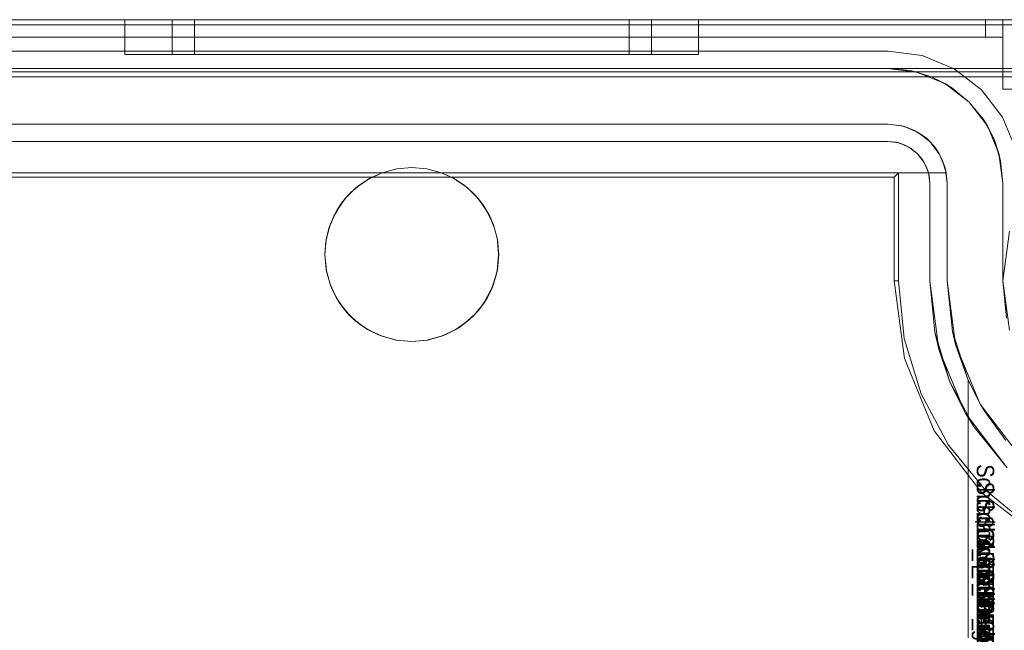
# Model space of a CAD drawing. Extents: x -420 to 300, y 62 to 1112.
# Tile 41 of 227: x -299.709 to -299.142, y 235.371 to 235.722. Entities that reach past the tile are written whole.
import ezdxf

# ---------------------------------------------------------------- set-up
doc = ezdxf.new("R2010")
doc.units = 0
doc.layers.get('0').update_dxf_attribs({"lineweight": 13})
doc.layers.add('AM_6', color=2, linetype='Continuous', lineweight=35, true_color=0xffff00)
doc.styles.get("Standard").update_dxf_attribs({"font": 'ARIALN.TTF'})

# ---------------------------------------------------------------- blocks, each defined once
blk = doc.blocks.new('Blockreferenz-A06CPV2DL0', base_point=(-301.48312, 232.12239))
at = {"color": 251, "linetype": 'ByBlock', "lineweight": -2, "ltscale": 0.13, "true_color": 0x636363}
for p, q in [((-299.03313, 235.72239), (-301.33313, 235.72239)), ((-299.03313, 235.71951), (-301.33313, 235.71951)), ((-299.20913, 235.70439), (-301.15713, 235.70439)), ((-301.15713, 235.70439), (-299.20913, 235.70439)), ((-299.18946, 235.7018), (-299.20913, 235.70439)), ((-299.20913, 235.70439), (-299.18946, 235.7018)), ((-299.20913, 235.70439), (-299.20913, 235.70439)), ((-299.17113, 235.69421), (-299.18946, 235.7018)), ((-299.18946, 235.7018), (-299.17113, 235.69421)), ((-301.33313, 235.68951), (-299.03313, 235.68951)), ((-299.15539, 235.68213), (-299.17113, 235.69421)), ((-299.17113, 235.69421), (-299.15539, 235.68213)), ((-299.14332, 235.66639), (-299.15539, 235.68213)), ((-299.15539, 235.68213), (-299.14332, 235.66639)), ((-299.13572, 235.64806), (-299.14332, 235.66639)), ((-299.14332, 235.66639), (-299.13572, 235.64806)), ((-301.15713, 235.65239), (-299.20913, 235.65239)), ((-299.20913, 235.65239), (-301.15713, 235.65239)), ((-299.20913, 235.65239), (-299.20292, 235.65157)), ((-299.20445, 235.65193), (-299.20913, 235.65239)), ((-299.20913, 235.65239), (-299.20445, 235.65193)), ((-299.20913, 235.65239), (-299.20913, 235.65239)), ((-299.20292, 235.65157), (-299.20445, 235.65193)), ((-299.20445, 235.65193), (-299.19995, 235.65056)), ((-299.19995, 235.65056), (-299.20292, 235.65157)), ((-299.20292, 235.65157), (-299.19713, 235.64918)), ((-299.19713, 235.64918), (-299.19995, 235.65056)), ((-299.19995, 235.65056), (-299.1958, 235.64835)), ((-299.1958, 235.64835), (-299.19713, 235.64918)), ((-299.19713, 235.64918), (-299.19216, 235.64536)), ((-299.19216, 235.64536), (-299.1958, 235.64835)), ((-299.1958, 235.64835), (-299.19216, 235.64536)), ((-299.19216, 235.64536), (-299.18835, 235.64039)), ((-299.18918, 235.64173), (-299.19216, 235.64536)), ((-299.19216, 235.64536), (-299.18918, 235.64173)), ((-299.18835, 235.64039), (-299.18918, 235.64173)), ((-299.18918, 235.64173), (-299.18696, 235.63758)), ((-299.18835, 235.64039), (-299.18595, 235.6346)), ((-299.18696, 235.63758), (-299.18835, 235.64039)), ((-301.16313, 235.63439), (-299.20313, 235.63439)), ((-299.20566, 235.63186), (-299.20313, 235.63439)), ((-299.20313, 235.63439), (-299.20313, 235.57239)), ((-299.18595, 235.6346), (-299.18696, 235.63758)), ((-299.18696, 235.63758), (-299.1856, 235.63307)), ((-299.1856, 235.63307), (-299.18595, 235.6346)), ((-299.18595, 235.6346), (-299.18513, 235.62839)), ((-299.18513, 235.62839), (-299.1856, 235.63307)), ((-299.1856, 235.63307), (-299.18513, 235.62839)), ((-301.1606, 235.63186), (-299.20566, 235.63186)), ((-299.20566, 235.63186), (-299.20566, 235.57239)), ((-299.18513, 235.62839), (-299.18513, 235.57239)), ((-299.18513, 235.57239), (-299.18513, 235.62839)), ((-299.18513, 235.62839), (-299.18513, 235.62839)), ((-299.13939, 235.60086), (-299.14313, 235.57239)), ((-299.20566, 235.57239), (-299.19979, 235.52774)), ((-299.20566, 235.57239), (-299.20313, 235.57239)), ((-299.20313, 235.57239), (-299.19987, 235.53923)), ((-299.18513, 235.57239), (-299.18221, 235.54274)), ((-299.17995, 235.53305), (-299.18513, 235.57239)), ((-299.18513, 235.57239), (-299.18513, 235.57239)), ((-299.14313, 235.57239), (-299.13939, 235.54392)), ((-299.17356, 235.51422), (-299.18221, 235.54274)), ((-299.18221, 235.54274), (-299.17995, 235.53305)), ((-299.19987, 235.53923), (-299.19019, 235.50734)), ((-299.17995, 235.53305), (-299.17356, 235.51422)), ((-299.16477, 235.49639), (-299.17995, 235.53305)), ((-299.19979, 235.52774), (-299.18255, 235.48613)), ((-299.15952, 235.48794), (-299.17356, 235.51422)), ((-299.17356, 235.51422), (-299.16477, 235.49639)), ((-299.19019, 235.50734), (-299.17448, 235.47794)), ((-299.16477, 235.49639), (-299.15952, 235.48794)), ((-299.14061, 235.46491), (-299.16477, 235.49639)), ((-299.18255, 235.48613), (-299.15513, 235.45039)), ((-299.15952, 235.48794), (-299.14061, 235.46491)), ((-299.17448, 235.47794), (-299.15334, 235.45218)), ((-299.15334, 235.45218), (-299.12758, 235.43104)), ((-299.15513, 235.45039), (-299.1194, 235.42298))]:
    blk.add_line(p, q, dxfattribs=at)
blk = doc.blocks.new('Blockreferenz-A06CPV2FL0', base_point=(-299.14813, 235.25999))
at = {"layer": 'AM_6', "char_height": 0.01, "attachment_point": 1, "rotation": 270}
for s, insert in [('{\\fArial Narrow;Schraube_TK34mm-schwarz}', (-299.14813, 235.46687)), ('{\\fArial Narrow;Schraube_TK34mm-schwarz}', (-299.14813, 235.45687)), ('{\\fArial Narrow;Schraube_TK34mm-schwarz}', (-299.14813, 235.44687)), ('{\\fArial Narrow;$CNSORDERNO.}', (-299.14813, 235.43697)), ('{\\fArial Narrow;Schraube_TK34mm-schwarz}', (-299.14813, 235.42687)), ('{\\fArial Narrow;Spelsberg}', (-299.14813, 235.41687)), ('{\\fArial Narrow;Schraube_TK34mm-schwarz}', (-299.14813, 235.40687)), ('{\\fArial Narrow;SPELSBERG}', (-299.14813, 235.39687)), ('{\\fArial Narrow;1}', (-299.14813, 235.38617))]:
    blk.add_mtext(s, dxfattribs=dict(at, insert=insert))
blk = doc.blocks.new('Blockreferenz-A06CPV2LL0', base_point=(-301.48312, 232.12239))
at = {"color": 9, "linetype": 'ByBlock', "lineweight": -2, "ltscale": 0.13, "true_color": 0xc1c9c4}
for p, q in [((-299.03313, 235.72239), (-301.33313, 235.72239)), ((-299.03313, 235.72239), (-301.33313, 235.72239)), ((-299.15313, 235.72239), (-301.21313, 235.72239)), ((-301.21313, 235.72239), (-299.15313, 235.72239)), ((-299.14313, 235.72239), (-300.18313, 235.72239)), ((-300.18313, 235.72239), (-299.14313, 235.72239)), ((-299.64813, 235.72239), (-299.64813, 235.70239)), ((-299.64251, 235.72239), (-299.64813, 235.72239)), ((-299.64813, 235.72239), (-299.64251, 235.72239)), ((-299.62603, 235.72239), (-299.64251, 235.72239)), ((-299.64251, 235.72239), (-299.62603, 235.72239)), ((-299.59981, 235.72239), (-299.62603, 235.72239)), ((-299.62603, 235.72239), (-299.59981, 235.72239)), ((-299.62103, 235.72239), (-299.62103, 235.70239)), ((-299.61838, 235.72239), (-299.62103, 235.72239)), ((-299.62103, 235.72239), (-299.61838, 235.72239)), ((-299.61054, 235.72239), (-299.61838, 235.72239)), ((-299.61838, 235.72239), (-299.61054, 235.72239)), ((-299.59779, 235.72239), (-299.61054, 235.72239)), ((-299.61054, 235.72239), (-299.59779, 235.72239)), ((-299.60813, 235.72239), (-299.60813, 235.70239)), ((-299.60573, 235.72239), (-299.60813, 235.72239)), ((-299.60813, 235.72239), (-299.60573, 235.72239)), ((-299.59862, 235.72239), (-299.60573, 235.72239)), ((-299.60573, 235.72239), (-299.59862, 235.72239)), ((-299.56563, 235.72239), (-299.59981, 235.72239)), ((-299.59981, 235.72239), (-299.56563, 235.72239)), ((-299.58707, 235.72239), (-299.59862, 235.72239)), ((-299.59862, 235.72239), (-299.58707, 235.72239)), ((-299.58064, 235.72239), (-299.59779, 235.72239)), ((-299.59779, 235.72239), (-299.58064, 235.72239)), ((-299.57152, 235.72239), (-299.58707, 235.72239)), ((-299.58707, 235.72239), (-299.57152, 235.72239)), ((-299.55975, 235.72239), (-299.58064, 235.72239)), ((-299.58064, 235.72239), (-299.55975, 235.72239)), ((-299.55258, 235.72239), (-299.57152, 235.72239)), ((-299.57152, 235.72239), (-299.55258, 235.72239)), ((-299.52584, 235.72239), (-299.56563, 235.72239)), ((-299.56563, 235.72239), (-299.52584, 235.72239)), ((-299.53591, 235.72239), (-299.55975, 235.72239)), ((-299.55975, 235.72239), (-299.53591, 235.72239)), ((-299.53097, 235.72239), (-299.55258, 235.72239)), ((-299.55258, 235.72239), (-299.53097, 235.72239)), ((-299.51004, 235.72239), (-299.53591, 235.72239)), ((-299.53591, 235.72239), (-299.51004, 235.72239)), ((-299.50752, 235.72239), (-299.53097, 235.72239)), ((-299.53097, 235.72239), (-299.50752, 235.72239)), ((-299.48313, 235.72239), (-299.52584, 235.72239)), ((-299.52584, 235.72239), (-299.48313, 235.72239)), ((-299.48313, 235.72239), (-299.51004, 235.72239)), ((-299.51004, 235.72239), (-299.48313, 235.72239)), ((-299.48313, 235.72239), (-299.50752, 235.72239)), ((-299.50752, 235.72239), (-299.48313, 235.72239)), ((-299.45623, 235.72239), (-299.48313, 235.72239)), ((-299.44043, 235.72239), (-299.48313, 235.72239)), ((-299.45875, 235.72239), (-299.48313, 235.72239)), ((-299.48313, 235.72239), (-299.45623, 235.72239)), ((-299.48313, 235.72239), (-299.44043, 235.72239)), ((-299.48313, 235.72239), (-299.45875, 235.72239)), ((-299.4353, 235.72239), (-299.45875, 235.72239)), ((-299.45875, 235.72239), (-299.4353, 235.72239)), ((-299.43036, 235.72239), (-299.45623, 235.72239)), ((-299.45623, 235.72239), (-299.43036, 235.72239)), ((-299.40063, 235.72239), (-299.44043, 235.72239)), ((-299.44043, 235.72239), (-299.40063, 235.72239)), ((-299.41369, 235.72239), (-299.4353, 235.72239)), ((-299.4353, 235.72239), (-299.41369, 235.72239)), ((-299.40652, 235.72239), (-299.43036, 235.72239)), ((-299.43036, 235.72239), (-299.40652, 235.72239)), ((-299.39475, 235.72239), (-299.41369, 235.72239)), ((-299.41369, 235.72239), (-299.39475, 235.72239)), ((-299.38562, 235.72239), (-299.40652, 235.72239)), ((-299.40652, 235.72239), (-299.38562, 235.72239)), ((-299.36646, 235.72239), (-299.40063, 235.72239)), ((-299.40063, 235.72239), (-299.36646, 235.72239)), ((-299.3792, 235.72239), (-299.39475, 235.72239)), ((-299.39475, 235.72239), (-299.3792, 235.72239)), ((-299.36847, 235.72239), (-299.38562, 235.72239)), ((-299.38562, 235.72239), (-299.36847, 235.72239)), ((-299.36765, 235.72239), (-299.3792, 235.72239)), ((-299.3792, 235.72239), (-299.36765, 235.72239)), ((-299.35573, 235.72239), (-299.36847, 235.72239)), ((-299.36847, 235.72239), (-299.35573, 235.72239)), ((-299.36054, 235.72239), (-299.36765, 235.72239)), ((-299.36765, 235.72239), (-299.36054, 235.72239)), ((-299.34024, 235.72239), (-299.36646, 235.72239)), ((-299.36646, 235.72239), (-299.34024, 235.72239)), ((-299.35813, 235.72239), (-299.36054, 235.72239)), ((-299.36054, 235.72239), (-299.35813, 235.72239)), ((-299.35813, 235.70239), (-299.35813, 235.72239)), ((-299.34788, 235.72239), (-299.35573, 235.72239)), ((-299.35573, 235.72239), (-299.34788, 235.72239)), ((-299.34523, 235.72239), (-299.34788, 235.72239)), ((-299.34788, 235.72239), (-299.34523, 235.72239)), ((-299.34523, 235.70239), (-299.34523, 235.72239)), ((-299.32376, 235.72239), (-299.34024, 235.72239)), ((-299.34024, 235.72239), (-299.32376, 235.72239)), ((-299.31813, 235.72239), (-299.32376, 235.72239)), ((-299.32376, 235.72239), (-299.31813, 235.72239)), ((-299.31813, 235.70239), (-299.31813, 235.72239)), ((-299.15055, 235.72239), (-299.15313, 235.72239)), ((-299.15313, 235.72239), (-299.15313, 235.71739)), ((-299.15313, 235.72239), (-299.15313, 235.71739)), ((-299.15313, 235.72239), (-299.15055, 235.72239)), ((-299.15313, 235.71739), (-299.15313, 235.71239)), ((-299.15313, 235.71739), (-299.15313, 235.71239)), ((-299.14813, 235.72239), (-299.15055, 235.72239)), ((-299.15055, 235.72239), (-299.14813, 235.72239)), ((-299.14606, 235.72239), (-299.14813, 235.72239)), ((-299.14813, 235.72239), (-299.14606, 235.72239)), ((-299.14447, 235.72239), (-299.14606, 235.72239)), ((-299.14606, 235.72239), (-299.14447, 235.72239)), ((-299.14347, 235.72239), (-299.14447, 235.72239)), ((-299.14447, 235.72239), (-299.14347, 235.72239)), ((-299.14313, 235.72239), (-299.14347, 235.72239)), ((-299.14347, 235.72239), (-299.14313, 235.72239)), ((-299.14313, 235.71739), (-299.14313, 235.72239)), ((-299.14313, 235.71239), (-299.14313, 235.72239)), ((-299.13537, 235.72239), (-299.14313, 235.72239)), ((-299.14313, 235.72239), (-299.14313, 235.71739)), ((-299.14313, 235.72239), (-299.14313, 235.72239)), ((-299.14313, 235.72239), (-299.13537, 235.72239)), ((-299.14313, 235.71239), (-299.14313, 235.72239)), ((-299.14313, 235.71239), (-299.14313, 235.71739)), ((-299.14313, 235.71739), (-299.14313, 235.71239)), ((-301.21313, 235.71239), (-299.15313, 235.71239)), ((-299.15313, 235.71239), (-301.21313, 235.71239)), ((-300.18313, 235.71239), (-299.14313, 235.71239)), ((-300.18313, 235.71239), (-299.14313, 235.71239)), ((-299.15313, 235.71239), (-299.15118, 235.71239)), ((-299.15118, 235.71239), (-299.15313, 235.71239)), ((-299.15118, 235.71239), (-299.14931, 235.71239)), ((-299.14931, 235.71239), (-299.15118, 235.71239)), ((-299.14931, 235.71239), (-299.14758, 235.71239)), ((-299.14758, 235.71239), (-299.14931, 235.71239)), ((-299.14758, 235.71239), (-299.14606, 235.71239)), ((-299.14606, 235.71239), (-299.14758, 235.71239)), ((-299.14606, 235.71239), (-299.14482, 235.71239)), ((-299.14482, 235.71239), (-299.14606, 235.71239)), ((-299.14482, 235.71239), (-299.1439, 235.71239)), ((-299.1439, 235.71239), (-299.14482, 235.71239)), ((-299.1439, 235.71239), (-299.14333, 235.71239)), ((-299.14333, 235.71239), (-299.1439, 235.71239)), ((-299.14333, 235.71239), (-299.14313, 235.71239)), ((-299.14313, 235.71239), (-299.14333, 235.71239)), ((-299.14313, 235.71239), (-299.14313, 235.68239)), ((-299.14313, 235.71239), (-299.14313, 235.71239)), ((-299.14313, 235.71239), (-299.14313, 235.71239)), ((-299.14313, 235.71239), (-299.14313, 235.71239)), ((-299.14313, 235.71239), (-299.14313, 235.71239)), ((-299.14313, 235.71239), (-299.14313, 235.71239)), ((-299.14313, 235.71239), (-299.14313, 235.71239)), ((-299.14313, 235.71239), (-299.14313, 235.68239)), ((-299.64813, 235.70239), (-299.64251, 235.70239)), ((-299.64813, 235.70239), (-299.64251, 235.70239)), ((-299.64251, 235.70239), (-299.62603, 235.70239)), ((-299.64251, 235.70239), (-299.62603, 235.70239)), ((-299.62603, 235.70239), (-299.59981, 235.70239)), ((-299.62603, 235.70239), (-299.59981, 235.70239)), ((-299.62103, 235.70239), (-299.61634, 235.70239)), ((-299.62103, 235.70239), (-299.61634, 235.70239)), ((-299.61634, 235.70239), (-299.60256, 235.70239)), ((-299.61634, 235.70239), (-299.60256, 235.70239)), ((-299.60813, 235.70239), (-299.60387, 235.70239)), ((-299.60813, 235.70239), (-299.60387, 235.70239)), ((-299.60387, 235.70239), (-299.59139, 235.70239)), ((-299.60387, 235.70239), (-299.59139, 235.70239)), ((-299.60256, 235.70239), (-299.58064, 235.70239)), ((-299.60256, 235.70239), (-299.58064, 235.70239)), ((-299.59981, 235.70239), (-299.56563, 235.70239)), ((-299.59981, 235.70239), (-299.56563, 235.70239)), ((-299.59139, 235.70239), (-299.57152, 235.70239)), ((-299.59139, 235.70239), (-299.57152, 235.70239)), ((-299.58064, 235.70239), (-299.55208, 235.70239)), ((-299.58064, 235.70239), (-299.55208, 235.70239)), ((-299.57152, 235.70239), (-299.54563, 235.70239)), ((-299.57152, 235.70239), (-299.54563, 235.70239)), ((-299.56563, 235.70239), (-299.52584, 235.70239)), ((-299.56563, 235.70239), (-299.52584, 235.70239)), ((-299.55208, 235.70239), (-299.51883, 235.70239)), ((-299.55208, 235.70239), (-299.51883, 235.70239)), ((-299.54563, 235.70239), (-299.51549, 235.70239)), ((-299.54563, 235.70239), (-299.51549, 235.70239)), ((-299.52584, 235.70239), (-299.48313, 235.70239)), ((-299.52584, 235.70239), (-299.48313, 235.70239)), ((-299.51883, 235.70239), (-299.48313, 235.70239)), ((-299.51883, 235.70239), (-299.48313, 235.70239)), ((-299.51549, 235.70239), (-299.48313, 235.70239)), ((-299.51549, 235.70239), (-299.48313, 235.70239)), ((-299.48313, 235.70239), (-299.44744, 235.70239)), ((-299.48313, 235.70239), (-299.44043, 235.70239)), ((-299.48313, 235.70239), (-299.45078, 235.70239)), ((-299.48313, 235.70239), (-299.44043, 235.70239)), ((-299.48313, 235.70239), (-299.44744, 235.70239)), ((-299.48313, 235.70239), (-299.45078, 235.70239)), ((-299.45078, 235.70239), (-299.42063, 235.70239)), ((-299.45078, 235.70239), (-299.42063, 235.70239)), ((-299.44744, 235.70239), (-299.41418, 235.70239)), ((-299.44744, 235.70239), (-299.41418, 235.70239)), ((-299.44043, 235.70239), (-299.40063, 235.70239)), ((-299.44043, 235.70239), (-299.40063, 235.70239)), ((-299.42063, 235.70239), (-299.39475, 235.70239)), ((-299.42063, 235.70239), (-299.39475, 235.70239)), ((-299.41418, 235.70239), (-299.38562, 235.70239)), ((-299.41418, 235.70239), (-299.38562, 235.70239)), ((-299.40063, 235.70239), (-299.36646, 235.70239)), ((-299.40063, 235.70239), (-299.36646, 235.70239)), ((-299.39475, 235.70239), (-299.37488, 235.70239)), ((-299.39475, 235.70239), (-299.37488, 235.70239)), ((-299.38562, 235.70239), (-299.36371, 235.70239)), ((-299.38562, 235.70239), (-299.36371, 235.70239)), ((-299.37488, 235.70239), (-299.36239, 235.70239)), ((-299.37488, 235.70239), (-299.36239, 235.70239)), ((-299.36646, 235.70239), (-299.34024, 235.70239)), ((-299.36646, 235.70239), (-299.34024, 235.70239)), ((-299.36371, 235.70239), (-299.34993, 235.70239)), ((-299.36371, 235.70239), (-299.34993, 235.70239)), ((-299.36239, 235.70239), (-299.35813, 235.70239)), ((-299.36239, 235.70239), (-299.35813, 235.70239)), ((-299.34993, 235.70239), (-299.34523, 235.70239)), ((-299.34993, 235.70239), (-299.34523, 235.70239)), ((-299.34024, 235.70239), (-299.32376, 235.70239)), ((-299.34024, 235.70239), (-299.32376, 235.70239)), ((-299.32376, 235.70239), (-299.31813, 235.70239)), ((-299.32376, 235.70239), (-299.31813, 235.70239)), ((-301.33313, 235.69439), (-299.03313, 235.69439)), ((-299.20913, 235.69439), (-301.15713, 235.69439)), ((-299.88313, 235.69239), (-299.03313, 235.69239)), ((-299.19205, 235.69214), (-299.20913, 235.69439)), ((-299.19626, 235.69312), (-299.20913, 235.69439)), ((-299.03313, 235.69439), (-299.20913, 235.69439)), ((-299.20913, 235.69439), (-299.19626, 235.69312)), ((-299.20913, 235.69439), (-299.20913, 235.69439)), ((-299.19205, 235.69214), (-299.19626, 235.69312)), ((-299.19626, 235.69312), (-299.18388, 235.68937)), ((-299.17613, 235.68555), (-299.19205, 235.69214)), ((-299.18388, 235.68937), (-299.19205, 235.69214)), ((-299.17613, 235.68555), (-299.18388, 235.68937)), ((-299.18388, 235.68937), (-299.17247, 235.68327)), ((-299.16247, 235.67506), (-299.17613, 235.68555)), ((-299.17247, 235.68327), (-299.17613, 235.68555)), ((-299.16247, 235.67506), (-299.17247, 235.68327)), ((-299.17247, 235.68327), (-299.16247, 235.67506)), ((-299.14313, 235.68239), (-299.13537, 235.68239)), ((-299.14313, 235.68239), (-299.13537, 235.68239)), ((-299.14313, 235.68239), (-299.14313, 235.68239)), ((-299.15198, 235.66139), (-299.16247, 235.67506)), ((-299.15426, 235.66506), (-299.16247, 235.67506)), ((-299.16247, 235.67506), (-299.15426, 235.66506)), ((-301.15713, 235.66239), (-299.20913, 235.66239)), ((-299.20913, 235.66239), (-299.91813, 235.66239)), ((-299.20131, 235.66148), (-299.20913, 235.66239)), ((-299.20913, 235.66239), (-299.20033, 235.66123)), ((-299.20913, 235.66239), (-299.20913, 235.66239)), ((-299.2008, 235.66129), (-299.20131, 235.66148)), ((-299.20033, 235.66123), (-299.20131, 235.66148)), ((-299.19822, 235.66036), (-299.2008, 235.66129)), ((-299.1939, 235.65879), (-299.20033, 235.66123)), ((-299.20033, 235.66123), (-299.19213, 235.65784)), ((-299.15198, 235.66139), (-299.15426, 235.66506)), ((-299.15426, 235.66506), (-299.14816, 235.65365)), ((-299.14538, 235.64547), (-299.15198, 235.66139)), ((-299.14816, 235.65365), (-299.15198, 235.66139)), ((-299.1939, 235.65879), (-299.19822, 235.66036)), ((-299.19299, 235.65819), (-299.1939, 235.65879)), ((-299.19213, 235.65784), (-299.1939, 235.65879)), ((-299.19027, 235.6564), (-299.19299, 235.65819)), ((-299.18732, 235.65447), (-299.19213, 235.65784)), ((-299.19213, 235.65784), (-299.18509, 235.65243)), ((-299.18732, 235.65447), (-299.19027, 235.6564)), ((-299.18618, 235.65327), (-299.18732, 235.65447)), ((-299.18509, 235.65243), (-299.18732, 235.65447)), ((-299.18382, 235.65077), (-299.18618, 235.65327)), ((-299.1819, 235.64875), (-299.18509, 235.65243)), ((-299.18509, 235.65243), (-299.17969, 235.64539)), ((-299.1819, 235.64875), (-299.18382, 235.65077)), ((-299.14538, 235.64547), (-299.14816, 235.65365)), ((-299.14816, 235.65365), (-299.1444, 235.64127)), ((-299.18077, 235.64681), (-299.1819, 235.64875)), ((-299.17969, 235.64539), (-299.1819, 235.64875)), ((-299.17903, 235.6438), (-299.18077, 235.64681)), ((-299.17795, 235.64193), (-299.17969, 235.64539)), ((-299.17969, 235.64539), (-299.17629, 235.63719)), ((-299.17795, 235.64193), (-299.17903, 235.6438)), ((-299.14313, 235.62839), (-299.14538, 235.64547)), ((-299.1444, 235.64127), (-299.14538, 235.64547)), ((-299.17567, 235.63439), (-299.17795, 235.64193)), ((-299.17629, 235.63719), (-299.17795, 235.64193)), ((-299.17795, 235.64193), (-299.17711, 235.63917)), ((-299.17711, 235.63917), (-299.17612, 235.63589)), ((-299.14313, 235.62839), (-299.1444, 235.64127)), ((-299.1444, 235.64127), (-299.14313, 235.62839)), ((-299.50019, 235.63439), (-299.91813, 235.63439)), ((-299.91813, 235.63439), (-299.50019, 235.63439)), ((-299.5081, 235.63071), (-299.50019, 235.63439)), ((-299.50019, 235.63439), (-299.50715, 235.63125)), ((-299.50019, 235.63439), (-299.49179, 235.63664)), ((-299.49179, 235.63664), (-299.50019, 235.63439)), ((-299.50019, 235.63439), (-299.50019, 235.63439)), ((-299.49179, 235.63664), (-299.48313, 235.63739)), ((-299.48313, 235.63739), (-299.49179, 235.63664)), ((-299.48313, 235.63739), (-299.47447, 235.63664)), ((-299.47447, 235.63664), (-299.48313, 235.63739)), ((-299.47447, 235.63664), (-299.46608, 235.63439)), ((-299.46608, 235.63439), (-299.47447, 235.63664)), ((-299.46608, 235.63439), (-299.45817, 235.63071)), ((-299.17592, 235.63439), (-299.46608, 235.63439)), ((-299.46608, 235.63439), (-299.17567, 235.63439)), ((-299.45912, 235.63125), (-299.46608, 235.63439)), ((-299.46608, 235.63439), (-299.46608, 235.63439)), ((-299.17567, 235.63439), (-299.17629, 235.63719)), ((-299.17629, 235.63719), (-299.17513, 235.62839)), ((-299.17612, 235.63589), (-299.17567, 235.63439)), ((-299.17567, 235.63439), (-299.17592, 235.63439)), ((-299.17513, 235.62839), (-299.17567, 235.63439)), ((-299.17567, 235.63439), (-299.17567, 235.63439)), ((-299.51524, 235.62572), (-299.5081, 235.63071)), ((-299.51355, 235.62708), (-299.51524, 235.62572)), ((-299.51355, 235.62708), (-299.51443, 235.62629)), ((-299.5081, 235.63071), (-299.51355, 235.62708)), ((-299.50989, 235.62946), (-299.51355, 235.62708)), ((-299.50764, 235.63093), (-299.50989, 235.62946)), ((-299.50715, 235.63125), (-299.5081, 235.63071)), ((-299.50715, 235.63125), (-299.50764, 235.63093)), ((-299.45863, 235.63093), (-299.45912, 235.63125)), ((-299.45817, 235.63071), (-299.45912, 235.63125)), ((-299.45638, 235.62946), (-299.45863, 235.63093)), ((-299.45817, 235.63071), (-299.45102, 235.62572)), ((-299.45272, 235.62708), (-299.45817, 235.63071)), ((-299.45272, 235.62708), (-299.45638, 235.62946)), ((-299.45184, 235.62629), (-299.45272, 235.62708)), ((-299.45102, 235.62572), (-299.45272, 235.62708)), ((-299.17513, 235.57239), (-299.17513, 235.62839)), ((-299.17513, 235.62839), (-299.17513, 235.57239)), ((-299.17513, 235.62839), (-299.17513, 235.62839)), ((-299.14313, 235.57239), (-299.14313, 235.62839)), ((-299.14313, 235.62839), (-299.14313, 235.61143)), ((-299.14313, 235.62839), (-299.14313, 235.62839)), ((-299.52141, 235.61956), (-299.51524, 235.62572)), ((-299.51923, 235.62199), (-299.52141, 235.61956)), ((-299.51923, 235.62199), (-299.52038, 235.62059)), ((-299.51524, 235.62572), (-299.51923, 235.62199)), ((-299.51679, 235.62417), (-299.51923, 235.62199)), ((-299.51443, 235.62629), (-299.51679, 235.62417)), ((-299.44948, 235.62417), (-299.45184, 235.62629)), ((-299.45102, 235.62572), (-299.44486, 235.61956)), ((-299.44704, 235.62199), (-299.45102, 235.62572)), ((-299.44704, 235.62199), (-299.44948, 235.62417)), ((-299.44588, 235.62059), (-299.44704, 235.62199)), ((-299.44486, 235.61956), (-299.44704, 235.62199)), ((-299.52642, 235.61242), (-299.52141, 235.61956)), ((-299.52408, 235.61609), (-299.52642, 235.61242)), ((-299.52408, 235.61609), (-299.52535, 235.61395)), ((-299.52141, 235.61956), (-299.52408, 235.61609)), ((-299.52249, 235.61802), (-299.52408, 235.61609)), ((-299.52038, 235.62059), (-299.52249, 235.61802)), ((-299.44378, 235.61802), (-299.44588, 235.62059)), ((-299.44486, 235.61956), (-299.43985, 235.61242)), ((-299.44219, 235.61609), (-299.44486, 235.61956)), ((-299.44219, 235.61609), (-299.44378, 235.61802)), ((-299.44092, 235.61395), (-299.44219, 235.61609)), ((-299.43985, 235.61242), (-299.44219, 235.61609)), ((-299.53011, 235.60452), (-299.52642, 235.61242)), ((-299.52642, 235.61242), (-299.52797, 235.60952)), ((-299.52704, 235.61109), (-299.52797, 235.60952)), ((-299.52535, 235.61395), (-299.52704, 235.61109)), ((-299.43923, 235.61109), (-299.44092, 235.61395)), ((-299.43985, 235.61242), (-299.43616, 235.60452)), ((-299.4383, 235.60952), (-299.43985, 235.61242)), ((-299.4383, 235.60952), (-299.43923, 235.61109)), ((-299.14313, 235.61143), (-299.14313, 235.59229)), ((-299.53237, 235.5961), (-299.53011, 235.60452)), ((-299.53011, 235.60452), (-299.53082, 235.60244)), ((-299.52919, 235.6065), (-299.53037, 235.60355)), ((-299.52797, 235.60952), (-299.53011, 235.60452)), ((-299.52797, 235.60952), (-299.52919, 235.6065)), ((-299.43708, 235.6065), (-299.4383, 235.60952)), ((-299.43616, 235.60452), (-299.4383, 235.60952)), ((-299.4359, 235.60355), (-299.43708, 235.6065)), ((-299.43616, 235.60452), (-299.4339, 235.5961)), ((-299.43545, 235.60244), (-299.43616, 235.60452)), ((-299.53082, 235.60244), (-299.53237, 235.5961)), ((-299.53082, 235.60244), (-299.5318, 235.59822)), ((-299.53037, 235.60355), (-299.53082, 235.60244)), ((-299.43545, 235.60244), (-299.4359, 235.60355)), ((-299.43447, 235.59822), (-299.43545, 235.60244)), ((-299.4339, 235.5961), (-299.43545, 235.60244)), ((-299.53313, 235.58742), (-299.53237, 235.5961)), ((-299.53255, 235.595), (-299.53313, 235.58742)), ((-299.53255, 235.595), (-299.53312, 235.58759)), ((-299.53237, 235.5961), (-299.53255, 235.595)), ((-299.53241, 235.59559), (-299.53255, 235.595)), ((-299.5318, 235.59822), (-299.53241, 235.59559)), ((-299.43385, 235.59559), (-299.43447, 235.59822)), ((-299.4339, 235.5961), (-299.43313, 235.58742)), ((-299.43372, 235.595), (-299.4339, 235.5961)), ((-299.43372, 235.595), (-299.43385, 235.59559)), ((-299.43315, 235.58759), (-299.43372, 235.595)), ((-299.43313, 235.58742), (-299.43372, 235.595)), ((-299.53312, 235.58759), (-299.53313, 235.58741)), ((-299.53238, 235.57873), (-299.53313, 235.58742)), ((-299.53313, 235.58742), (-299.53313, 235.58739)), ((-299.53313, 235.58741), (-299.53313, 235.58739)), ((-299.53313, 235.58739), (-299.53312, 235.5872)), ((-299.53313, 235.58739), (-299.53238, 235.57873)), ((-299.53312, 235.5872), (-299.53222, 235.57816)), ((-299.43404, 235.57816), (-299.43315, 235.5872)), ((-299.43313, 235.58742), (-299.43389, 235.57873)), ((-299.43389, 235.57873), (-299.43313, 235.58739)), ((-299.43314, 235.58741), (-299.43315, 235.58759)), ((-299.43315, 235.5872), (-299.43313, 235.58739)), ((-299.43313, 235.58739), (-299.43314, 235.58741)), ((-299.43313, 235.58739), (-299.43313, 235.58742)), ((-299.14313, 235.59229), (-299.14313, 235.57239)), ((-299.53013, 235.57031), (-299.53238, 235.57873)), ((-299.53238, 235.57873), (-299.53217, 235.57764)), ((-299.53222, 235.57816), (-299.53217, 235.57764)), ((-299.53217, 235.57764), (-299.53143, 235.57519)), ((-299.53217, 235.57764), (-299.53013, 235.57031)), ((-299.43389, 235.57873), (-299.43614, 235.57031)), ((-299.43614, 235.57031), (-299.43409, 235.57764)), ((-299.43484, 235.57519), (-299.43409, 235.57764)), ((-299.43409, 235.57764), (-299.43389, 235.57873)), ((-299.43409, 235.57764), (-299.43404, 235.57816)), ((-299.53143, 235.57519), (-299.52962, 235.56923)), ((-299.52644, 235.56241), (-299.53013, 235.57031)), ((-299.53013, 235.57031), (-299.52933, 235.56826)), ((-299.43614, 235.57031), (-299.43982, 235.56241)), ((-299.43694, 235.56826), (-299.43614, 235.57031)), ((-299.43664, 235.56923), (-299.43484, 235.57519)), ((-299.1721, 235.5432), (-299.17513, 235.57239)), ((-299.17513, 235.57239), (-299.1721, 235.5432)), ((-299.1703, 235.53564), (-299.17513, 235.57239)), ((-299.17513, 235.57239), (-299.17513, 235.57239)), ((-299.13939, 235.54392), (-299.14313, 235.57239)), ((-299.14313, 235.57239), (-299.14102, 235.55093)), ((-299.14313, 235.57239), (-299.14313, 235.57239)), ((-299.52962, 235.56923), (-299.52933, 235.56826)), ((-299.52933, 235.56826), (-299.52809, 235.56595)), ((-299.52933, 235.56826), (-299.52644, 235.56241)), ((-299.52809, 235.56595), (-299.52541, 235.56093)), ((-299.44085, 235.56093), (-299.43817, 235.56595)), ((-299.43982, 235.56241), (-299.43694, 235.56826)), ((-299.43817, 235.56595), (-299.43694, 235.56826)), ((-299.43694, 235.56826), (-299.43664, 235.56923)), ((-299.52145, 235.55526), (-299.52644, 235.56241)), ((-299.52644, 235.56241), (-299.52471, 235.55961)), ((-299.52541, 235.56093), (-299.52471, 235.55961)), ((-299.52471, 235.55961), (-299.52323, 235.55781)), ((-299.52471, 235.55961), (-299.52145, 235.55526)), ((-299.43982, 235.56241), (-299.44482, 235.55526)), ((-299.44482, 235.55526), (-299.44156, 235.55961)), ((-299.44304, 235.55781), (-299.44156, 235.55961)), ((-299.44156, 235.55961), (-299.43982, 235.56241)), ((-299.44156, 235.55961), (-299.44085, 235.56093)), ((-299.52323, 235.55781), (-299.51972, 235.55354)), ((-299.51528, 235.5491), (-299.52145, 235.55526)), ((-299.52145, 235.55526), (-299.51849, 235.55204)), ((-299.51972, 235.55354), (-299.51849, 235.55204)), ((-299.44482, 235.55526), (-299.45099, 235.5491)), ((-299.44778, 235.55204), (-299.44482, 235.55526)), ((-299.44778, 235.55204), (-299.44654, 235.55354)), ((-299.44654, 235.55354), (-299.44304, 235.55781)), ((-299.51849, 235.55204), (-299.51699, 235.55081)), ((-299.51849, 235.55204), (-299.51528, 235.5491)), ((-299.51699, 235.55081), (-299.51272, 235.5473)), ((-299.50814, 235.54409), (-299.51528, 235.5491)), ((-299.51528, 235.5491), (-299.51091, 235.54582)), ((-299.45099, 235.5491), (-299.45813, 235.54409)), ((-299.45536, 235.54582), (-299.45099, 235.5491)), ((-299.45354, 235.5473), (-299.44928, 235.55081)), ((-299.45099, 235.5491), (-299.44778, 235.55204)), ((-299.44928, 235.55081), (-299.44778, 235.55204)), ((-299.51272, 235.5473), (-299.51091, 235.54582)), ((-299.51091, 235.54582), (-299.5096, 235.54512)), ((-299.51091, 235.54582), (-299.50814, 235.54409)), ((-299.5096, 235.54512), (-299.50458, 235.54243)), ((-299.50024, 235.54041), (-299.50814, 235.54409)), ((-299.50814, 235.54409), (-299.50227, 235.5412)), ((-299.50458, 235.54243), (-299.50227, 235.5412)), ((-299.45813, 235.54409), (-299.46603, 235.54041)), ((-299.464, 235.5412), (-299.45813, 235.54409)), ((-299.464, 235.5412), (-299.46169, 235.54243)), ((-299.46169, 235.54243), (-299.45667, 235.54512)), ((-299.45813, 235.54409), (-299.45536, 235.54582)), ((-299.45667, 235.54512), (-299.45536, 235.54582)), ((-299.45536, 235.54582), (-299.45354, 235.5473)), ((-299.16313, 235.51526), (-299.1721, 235.5432)), ((-299.1721, 235.5432), (-299.1703, 235.53564)), ((-299.50227, 235.5412), (-299.5013, 235.54091)), ((-299.50227, 235.5412), (-299.50024, 235.54041)), ((-299.5013, 235.54091), (-299.49532, 235.53909)), ((-299.49182, 235.53815), (-299.50024, 235.54041)), ((-299.50024, 235.54041), (-299.49289, 235.53835)), ((-299.49532, 235.53909), (-299.49289, 235.53835)), ((-299.49289, 235.53835), (-299.49238, 235.5383)), ((-299.49289, 235.53835), (-299.49182, 235.53815)), ((-299.49238, 235.5383), (-299.48313, 235.53739)), ((-299.48313, 235.53739), (-299.49182, 235.53815)), ((-299.49182, 235.53815), (-299.48313, 235.53739)), ((-299.48313, 235.53739), (-299.47389, 235.5383)), ((-299.47445, 235.53815), (-299.48313, 235.53739)), ((-299.48313, 235.53739), (-299.47445, 235.53815)), ((-299.46603, 235.54041), (-299.47445, 235.53815)), ((-299.47445, 235.53815), (-299.47338, 235.53835)), ((-299.47389, 235.5383), (-299.47338, 235.53835)), ((-299.47338, 235.53835), (-299.46603, 235.54041)), ((-299.47338, 235.53835), (-299.47094, 235.53909)), ((-299.47094, 235.53909), (-299.46496, 235.54091)), ((-299.46603, 235.54041), (-299.464, 235.5412)), ((-299.46496, 235.54091), (-299.464, 235.5412)), ((-299.1703, 235.53564), (-299.16313, 235.51526)), ((-299.15611, 235.50139), (-299.1703, 235.53564)), ((-299.16313, 235.30239), (-299.16313, 235.51526)), ((-299.16313, 235.51526), (-299.15611, 235.50139)), ((-299.15602, 235.50124), (-299.16313, 235.51526)), ((-299.16313, 235.51526), (-299.16313, 235.49712)), ((-299.16313, 235.51526), (-299.16313, 235.51526)), ((-299.16313, 235.49712), (-299.16313, 235.30239)), ((-299.15611, 235.50139), (-299.15602, 235.50124)), ((-299.13354, 235.47198), (-299.15611, 235.50139)), ((-299.15602, 235.50124), (-299.15355, 235.49712)), ((-299.15355, 235.49712), (-299.14144, 235.48056))]:
    blk.add_line(p, q, dxfattribs=at)

msp = doc.modelspace()

# ---------------------------------------------------------------- block references
at = {"ltscale": 0.13}
for name, p in [('Blockreferenz-A06CPV2DL0', (-301.48312, 232.12239)), ('Blockreferenz-A06CPV2LL0', (-301.48312, 232.12239)), ('Blockreferenz-A06CPV2FL0', (-299.14813, 235.25999))]:
    msp.add_blockref(name, p, dxfattribs=at)

doc.saveas('drawing.dxf')
